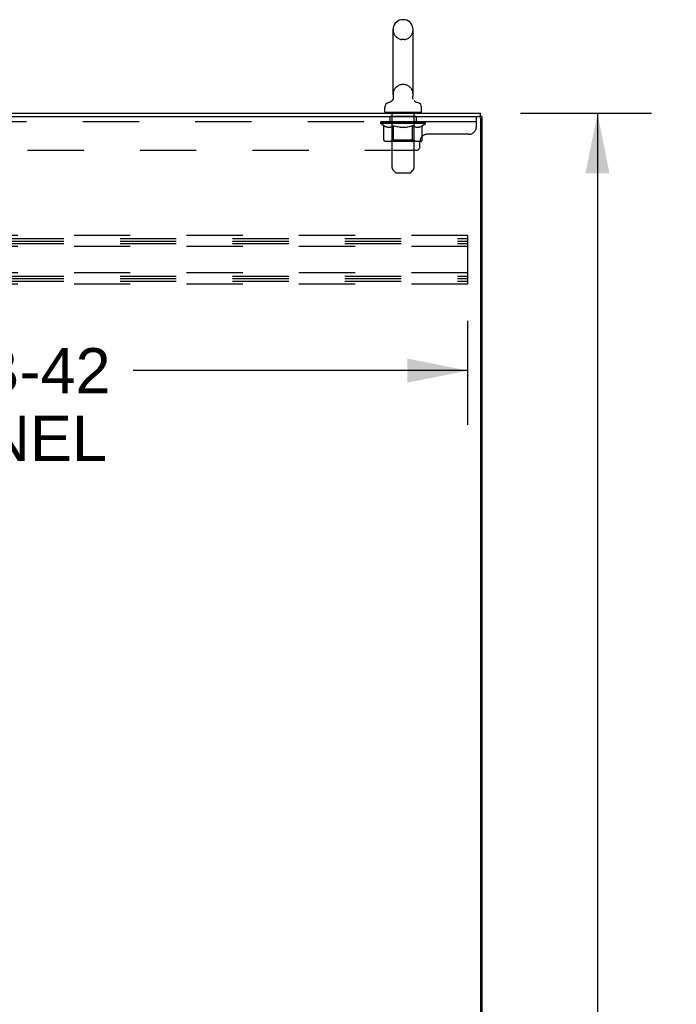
# Model space of a CAD drawing. Header units: inches. Extents: x 0 to 340, y 0 to 220.
# Tile 23 of 24: x 195 to 217, y 128 to 161. Entities that reach past the tile are written whole.
import ezdxf

# ---------------------------------------------------------------- set-up
doc = ezdxf.new("R2010")
doc.units = ezdxf.units.IN
doc.header["$LTSCALE"] = 18.7
doc.header["$MEASUREMENT"] = 0
doc.linetypes.add('HIDDEN', pattern=[0.2, 0.1, -0.1])
doc.layers.get('0').update_dxf_attribs({"linetype": 'CONTINUOUS'})
for name, color, linetype in [('02___PRT_ALL_AXES', 7, 'CONTINUOUS'), ('DEFAULT_2', 8, 'HIDDEN'), ('DIMENSIONS', 7, 'CONTINUOUS')]:
    doc.layers.add(name, color=color, linetype=linetype)
doc.styles.get("Standard").update_dxf_attribs({"font": 'arial.ttf'})
doc.dimstyles.new('DIMSTYLE_1', dxfattribs={"dimtxt": 1.5, "dimasz": 2, "dimexe": 0.09, "dimexo": 0.07, "dimgap": 0.0375, "dimtad": 0, "dimtih": 1, "dimtoh": 1, "dimzin": 4, "dimdsep": 46, "dimtxsty": 'Standard', "dimblk": '_FILLED', "dimblk1": '_FILLED', "dimblk2": '_FILLED', "dimcen": 0.09, "dimazin": 1, "dimtfac": 1, "dimtdec": 3, "dimtofl": 0, "dimtmove": 0, "dimatfit": 3, "dimldrblk": '_FILLED', "dimfxl": 1, "dimtolj": 1, "dimtzin": 4, "dimarcsym": 0})

# ---------------------------------------------------------------- blocks, each defined once
blk = doc.blocks.new('_FILLED')
at = {"color": 0, "linetype": 'ByBlock'}
blk.add_solid([(0, 0), (-1, 0.2), (-1, -0.2)], dxfattribs=at)
blk = doc.blocks.new('*D2')
at = {"layer": 'DIMENSIONS', "color": 2, "linetype": 'Continuous'}
for p, q in [((211.658, 157.741), (216.014, 157.741)), ((214.214, 157.741), (214.214, 114.241)), ((214.214, 67.741), (214.214, 111.241)), ((211.658, 67.741), (216.014, 67.741))]:
    blk.add_line(p, q, dxfattribs=at)
at = {"layer": 'DIMENSIONS', "color": 2, "linetype": 'Continuous', "xscale": 2, "yscale": 2, "zscale": 2}
for p, rotation in [((214.214, 157.741), 90), ((214.214, 67.741), 270)]:
    blk.add_blockref('_FILLED', p, dxfattribs=dict(at, rotation=rotation))
at = {"layer": 'DIMENSIONS', "color": 2, "linetype": 'Continuous', "insert": (214.214, 113.491), "char_height": 1.5, "width": 5.24164, "attachment_point": 2, "line_spacing_factor": 0.9}
blk.add_mtext('90.00', dxfattribs=at)
blk = doc.blocks.new('*D3')
at = {"layer": 'DIMENSIONS', "color": 2, "linetype": 'Continuous'}
for p, q in [((175.894, 150.834), (175.894, 147.379)), ((209.894, 150.834), (209.894, 147.379)), ((175.894, 149.179), (187.022, 149.179)), ((209.894, 149.179), (198.765, 149.179))]:
    blk.add_line(p, q, dxfattribs=at)
at = {"layer": 'DIMENSIONS', "color": 2, "linetype": 'Continuous', "xscale": 2, "yscale": 2, "zscale": 2, "rotation": 180}
blk.add_blockref('_FILLED', (175.894, 149.179), dxfattribs=at)
at = {"layer": 'DIMENSIONS', "color": 2, "linetype": 'Continuous', "xscale": 2, "yscale": 2, "zscale": 2}
blk.add_blockref('_FILLED', (209.894, 149.179), dxfattribs=at)
at = {"layer": 'DIMENSIONS', "color": 2, "linetype": 'Continuous', "insert": (192.894, 149.929), "char_height": 1.5, "width": 10.24349, "attachment_point": 2, "line_spacing_factor": 0.9}
blk.add_mtext('34.00 B-42\\PCHANNEL', dxfattribs=at)

msp = doc.modelspace()

# ---------------------------------------------------------------- linework, layer by layer
at = {"color": 7, "linetype": 'Continuous'}
for p, q in [((207.786, 160.853), (207.71, 160.853)), ((207.414, 158.363), (207.414, 160.523)), ((208.082, 158.363), (208.082, 160.523)), ((208.073, 158.27), (208.073, 158.276)), ((208.073, 158.259), (208.073, 158.264)), ((208.074, 158.247), (208.074, 158.253)), ((208.075, 158.294), (208.076, 158.299)), ((208.076, 158.235), (208.075, 158.241)), ((208.085, 158.208), (208.083, 158.213)), ((207.138, 157.791), (207.138, 157.947)), ((207.357, 158.14), (207.352, 158.137)), ((208.358, 157.791), (208.358, 157.947)), ((207.153, 157.771), (207.153, 157.741)), ((208.343, 157.771), (207.153, 157.771)), ((208.343, 157.771), (208.343, 157.741)), ((210.373, 157.637), (210.258, 157.637)), ((210.321, 157.637), (210.321, 157.741)), ((210.373, 67.845), (210.373, 157.637))]:
    msp.add_line(p, q, dxfattribs=at)
at = {"color": 3, "linetype": 'Continuous'}
for p, q in [((174.619, 157.741), (210.321, 157.741)), ((174.62, 157.637), (210.258, 157.637)), ((210.321, 157.575), (210.321, 67.908))]:
    msp.add_line(p, q, dxfattribs=at)
at = {"color": 7, "linetype": 'Continuous'}
for points in [[(207.42, 158.299), (207.421, 158.294), (207.421, 158.288), (207.422, 158.282), (207.423, 158.276), (207.423, 158.27), (207.423, 158.265), (207.422, 158.259), (207.422, 158.253), (207.421, 158.247), (207.42, 158.241), (207.419, 158.236), (207.418, 158.23), (207.416, 158.224), (207.415, 158.219), (207.413, 158.213), (207.411, 158.208), (207.408, 158.203), (207.406, 158.197), (207.403, 158.192), (207.4, 158.187), (207.397, 158.182), (207.394, 158.177), (207.39, 158.173), (207.386, 158.168), (207.383, 158.164), (207.379, 158.159), (207.374, 158.155), (207.37, 158.151), (207.366, 158.148), (207.361, 158.144), (207.357, 158.14)], [(208.073, 158.282), (208.074, 158.288), (208.075, 158.294)], [(208.083, 158.213), (208.081, 158.219), (208.079, 158.224), (208.078, 158.23), (208.076, 158.235), (208.075, 158.241), (208.074, 158.247), (208.074, 158.253), (208.073, 158.259), (208.073, 158.264), (208.073, 158.27), (208.073, 158.276), (208.073, 158.282), (208.074, 158.288), (208.075, 158.294)]]:
    msp.add_lwpolyline(points, dxfattribs=at)
for centre, radius, start, end in [((207.748, 160.523), 0.334, 102.4284, 180), ((207.71, 160.696), 0.157, 90, 102.4284), ((207.786, 160.696), 0.157, 77.5716, 90), ((207.748, 160.523), 0.334, 0, 77.5716), ((207.748, 158.363), 0.334, 180, 191.0697), ((207.748, 158.363), 0.334, 348.9303, 360), ((207.295, 157.947), 0.157, 101.6478, 180), ((207.211, 158.352), 0.257, 281.6478, 311.9717), ((208.284, 158.352), 0.257, 228.0281, 258.3522), ((208.201, 157.947), 0.157, 0, 78.3522), ((207.158, 157.791), 0.02, 180, 263.0769), ((208.338, 157.791), 0.02, 276.9231, 360)]:
    msp.add_arc(centre, radius, start, end, dxfattribs=at)
at = {"color": 3, "linetype": 'Continuous'}
msp.add_arc((210.258, 157.575), 0.0625, 0, 90, dxfattribs=at)
at = {"layer": '02___PRT_ALL_AXES', "color": 8, "linetype": 'HIDDEN'}
for p, q in [((207.31, 157.637), (207.31, 157.45)), ((208.185, 157.637), (207.31, 157.637)), ((208.185, 157.637), (208.185, 157.45)), ((208.185, 157.45), (207.31, 157.45))]:
    msp.add_line(p, q, dxfattribs=at)
at = {"layer": 'DEFAULT_2', "color": 8, "linetype": 'HIDDEN'}
for p, q in [((207.786, 160.193), (207.71, 160.193)), ((207.786, 158.693), (207.71, 158.693)), ((207.373, 157.771), (207.373, 157.741)), ((207.383, 155.925), (207.383, 157.741)), ((208.113, 155.925), (208.113, 157.741)), ((208.123, 157.771), (208.123, 157.741)), ((210.185, 157.292), (210.185, 157.637)), ((210.185, 157.45), (174.56, 157.45)), ((207.004, 157.402), (207.004, 157.449)), ((207.004, 157.449), (207.361, 157.449)), ((208.491, 157.402), (207.004, 157.402)), ((207.112, 157.327), (207.004, 157.402)), ((207.005, 157.449), (207.005, 157.454)), ((207.146, 157.453), (207.005, 157.454)), ((207.016, 157.449), (207.016, 157.457)), ((207.026, 157.445), (207.026, 157.449)), ((207.026, 157.445), (208.469, 157.445)), ((207.037, 157.445), (207.037, 157.449)), ((207.038, 157.445), (207.038, 157.449)), ((207.049, 157.449), (207.049, 157.457)), ((207.069, 157.445), (207.069, 157.449)), ((207.071, 157.445), (207.071, 157.449)), ((207.104, 157.449), (207.104, 157.457)), ((207.112, 156.847), (207.112, 157.327)), ((207.112, 157.327), (207.132, 157.313)), ((207.121, 157.445), (207.121, 157.449)), ((207.124, 157.445), (207.124, 157.449)), ((207.152, 157.302), (207.132, 157.314)), ((207.146, 157.449), (207.146, 157.453)), ((207.171, 157.292), (207.151, 157.302)), ((207.19, 157.283), (207.171, 157.292)), ((207.178, 157.449), (207.178, 157.457)), ((207.18, 157.445), (207.18, 157.449)), ((207.18, 157.445), (207.18, 157.449)), ((207.183, 157.445), (207.183, 157.449)), ((207.209, 157.277), (207.19, 157.284)), ((207.193, 157.445), (207.193, 157.449)), ((207.193, 157.445), (207.193, 157.449)), ((207.197, 157.445), (207.197, 157.449)), ((207.2, 157.445), (207.2, 157.45)), ((207.204, 157.445), (207.204, 157.449)), ((207.228, 157.272), (207.209, 157.277)), ((207.223, 157.445), (207.223, 157.449)), ((207.314, 157.272), (207.228, 157.272)), ((207.242, 157.445), (207.242, 157.449)), ((207.244, 157.445), (207.244, 157.452)), ((207.27, 157.449), (207.27, 157.457)), ((207.27, 157.445), (207.27, 157.449)), ((207.281, 157.445), (207.281, 157.449)), ((207.286, 157.445), (207.286, 157.449)), ((207.294, 157.445), (207.294, 157.449)), ((207.31, 157.445), (207.31, 157.454)), ((207.314, 157.272), (207.333, 157.277)), ((207.331, 157.445), (207.331, 157.449)), ((207.333, 157.445), (207.333, 157.449)), ((207.352, 157.284), (207.333, 157.277)), ((207.371, 157.292), (207.352, 157.283)), ((207.361, 157.445), (207.361, 157.449)), ((207.39, 157.302), (207.371, 157.292)), ((207.439, 157.449), (207.374, 157.449)), ((207.376, 157.449), (207.376, 157.457)), ((207.382, 156.85), (207.382, 157.399)), ((207.384, 157.445), (207.384, 157.449)), ((207.39, 157.445), (207.39, 157.449)), ((207.41, 157.314), (207.39, 157.302)), ((207.396, 157.445), (207.396, 157.455)), ((207.404, 157.445), (207.404, 157.449)), ((207.43, 157.327), (207.41, 157.313)), ((207.415, 157.445), (207.415, 157.449)), ((207.43, 156.847), (207.43, 157.327)), ((207.43, 157.327), (207.47, 157.313)), ((207.439, 157.445), (207.439, 157.449)), ((207.527, 157.449), (207.464, 157.449)), ((207.509, 157.302), (207.47, 157.314)), ((207.488, 157.445), (207.488, 157.449)), ((207.493, 157.449), (207.493, 157.457)), ((207.498, 157.445), (207.498, 157.449)), ((207.501, 157.445), (207.501, 157.456)), ((207.504, 157.445), (207.504, 157.449)), ((207.548, 157.292), (207.509, 157.302)), ((207.513, 157.445), (207.513, 157.449)), ((207.527, 157.445), (207.527, 157.449)), ((207.586, 157.283), (207.547, 157.292)), ((207.621, 157.449), (207.564, 157.449)), ((207.58, 157.445), (207.58, 157.449)), ((207.624, 157.277), (207.586, 157.284)), ((207.613, 157.449), (207.748, 157.457)), ((207.619, 157.449), (207.619, 157.457)), ((207.619, 157.449), (207.619, 157.457)), ((207.619, 157.457), (207.619, 157.457)), ((207.619, 157.445), (207.619, 157.449)), ((207.621, 157.445), (207.621, 157.449)), ((207.624, 157.445), (207.624, 157.45)), ((207.662, 157.272), (207.624, 157.277)), ((207.626, 157.445), (207.626, 157.449)), ((207.833, 157.272), (207.662, 157.272)), ((207.719, 157.449), (207.669, 157.449)), ((207.677, 157.445), (207.677, 157.449)), ((207.719, 157.445), (207.719, 157.449)), ((207.745, 157.449), (207.744, 157.449)), ((207.744, 157.445), (207.744, 157.449)), ((207.745, 157.445), (207.745, 157.449)), ((207.748, 157.449), (207.748, 157.457)), ((207.748, 157.457), (207.882, 157.449)), ((207.751, 157.445), (207.751, 157.449)), ((207.751, 157.445), (207.751, 157.449)), ((207.751, 157.449), (207.751, 157.449)), ((207.776, 157.445), (207.776, 157.449)), ((207.776, 157.449), (207.827, 157.449)), ((207.819, 157.445), (207.819, 157.449)), ((207.833, 157.272), (207.871, 157.277)), ((207.87, 157.445), (207.87, 157.449)), ((207.871, 157.445), (207.871, 157.45)), ((207.91, 157.284), (207.871, 157.277)), ((207.874, 157.445), (207.874, 157.449)), ((207.874, 157.449), (207.932, 157.449)), ((207.876, 157.449), (207.876, 157.457)), ((207.876, 157.457), (207.877, 157.457)), ((207.876, 157.445), (207.876, 157.449)), ((207.877, 157.449), (207.877, 157.457)), ((207.948, 157.292), (207.909, 157.283)), ((207.916, 157.445), (207.916, 157.449)), ((207.987, 157.302), (207.947, 157.292)), ((207.969, 157.445), (207.969, 157.449)), ((207.969, 157.449), (208.031, 157.449)), ((207.982, 157.445), (207.982, 157.449)), ((208.026, 157.314), (207.986, 157.302)), ((207.991, 157.445), (207.991, 157.449)), ((207.995, 157.445), (207.995, 157.456)), ((207.998, 157.445), (207.998, 157.449)), ((208.002, 157.449), (208.002, 157.457)), ((208.007, 157.445), (208.007, 157.449)), ((208.066, 157.327), (208.025, 157.313)), ((208.056, 157.445), (208.056, 157.449)), ((208.056, 157.449), (208.122, 157.449)), ((208.066, 156.847), (208.066, 157.327)), ((208.066, 157.327), (208.086, 157.313)), ((208.08, 157.445), (208.08, 157.449)), ((208.105, 157.302), (208.085, 157.314)), ((208.091, 157.445), (208.091, 157.449)), ((208.099, 157.445), (208.099, 157.455)), ((208.125, 157.292), (208.105, 157.302)), ((208.106, 157.445), (208.106, 157.449)), ((208.111, 157.445), (208.111, 157.449)), ((208.114, 156.85), (208.114, 157.399)), ((208.119, 157.449), (208.119, 157.457)), ((208.144, 157.283), (208.124, 157.292)), ((208.135, 157.445), (208.135, 157.449)), ((208.135, 157.449), (208.363, 157.449)), ((208.163, 157.277), (208.143, 157.284)), ((208.162, 157.445), (208.162, 157.449)), ((208.182, 157.272), (208.163, 157.277)), ((208.165, 157.445), (208.165, 157.449)), ((208.267, 157.272), (208.182, 157.272)), ((208.185, 157.445), (208.185, 157.454)), ((208.201, 157.445), (208.201, 157.449)), ((208.209, 157.445), (208.209, 157.449)), ((208.214, 157.445), (208.214, 157.449)), ((208.226, 157.449), (208.226, 157.457)), ((208.226, 157.445), (208.226, 157.449)), ((208.251, 157.445), (208.251, 157.452)), ((208.254, 157.445), (208.254, 157.449)), ((208.267, 157.272), (208.286, 157.277)), ((208.272, 157.445), (208.272, 157.449)), ((208.306, 157.284), (208.286, 157.277)), ((208.291, 157.445), (208.291, 157.449)), ((208.295, 157.445), (208.295, 157.45)), ((208.298, 157.445), (208.298, 157.449)), ((208.302, 157.445), (208.302, 157.449)), ((208.303, 157.445), (208.303, 157.449)), ((208.325, 157.292), (208.305, 157.283)), ((208.312, 157.445), (208.312, 157.449)), ((208.315, 157.445), (208.315, 157.449)), ((208.316, 157.445), (208.316, 157.449)), ((208.317, 157.449), (208.317, 157.457)), ((208.344, 157.302), (208.324, 157.292)), ((208.364, 157.314), (208.344, 157.302)), ((208.383, 157.327), (208.363, 157.313)), ((208.371, 157.445), (208.371, 157.449)), ((208.374, 157.445), (208.374, 157.449)), ((208.383, 157.327), (208.491, 157.402)), ((208.383, 156.847), (208.383, 157.327)), ((208.392, 157.449), (208.392, 157.457)), ((208.425, 157.445), (208.425, 157.449)), ((208.427, 157.445), (208.427, 157.449)), ((208.446, 157.449), (208.446, 157.457)), ((208.458, 157.445), (208.458, 157.449)), ((208.459, 157.445), (208.459, 157.449)), ((208.469, 157.445), (208.469, 157.449)), ((208.48, 157.449), (208.48, 157.457)), ((208.491, 157.402), (208.491, 157.457)), ((209.935, 157.042), (208.56, 157.042)), ((208.333, 156.804), (207.162, 156.804)), ((207.382, 156.85), (207.335, 156.804)), ((208.114, 156.85), (207.382, 156.85)), ((208.04, 156.804), (208.044, 156.804)), ((208.049, 156.807), (208.052, 156.809)), ((208.052, 156.809), (208.055, 156.812)), ((208.114, 156.85), (208.16, 156.804)), ((208.31, 156.637), (208.31, 156.792)), ((176.56, 156.512), (208.185, 156.512)), ((207.483, 155.783), (207.412, 155.855)), ((207.554, 155.754), (207.941, 155.754)), ((208.012, 155.783), (208.083, 155.855)), ((209.894, 153.679), (175.894, 153.679)), ((209.894, 153.679), (209.894, 152.054)), ((175.894, 153.575), (209.894, 153.575)), ((175.894, 153.491), (209.894, 153.491)), ((175.894, 153.408), (209.894, 153.408)), ((209.894, 153.304), (175.894, 153.304)), ((209.894, 152.429), (175.894, 152.429)), ((175.894, 152.325), (209.894, 152.325)), ((175.894, 152.241), (209.894, 152.241)), ((175.894, 152.158), (209.894, 152.158)), ((209.894, 152.054), (175.894, 152.054))]:
    msp.add_line(p, q, dxfattribs=at)
for points in [[(207.162, 156.804), (207.156, 156.804), (207.15, 156.805), (207.144, 156.807), (207.139, 156.809), (207.133, 156.812), (207.128, 156.815), (207.124, 156.819), (207.12, 156.824), (207.116, 156.829), (207.114, 156.835), (207.113, 156.841), (207.112, 156.847)], [(207.455, 156.804), (207.452, 156.804), (207.449, 156.805), (207.446, 156.807), (207.443, 156.809), (207.44, 156.812), (207.438, 156.815), (207.436, 156.819), (207.434, 156.824), (207.432, 156.829), (207.431, 156.835), (207.43, 156.841), (207.43, 156.847)], [(208.043, 156.804), (208.046, 156.805), (208.049, 156.807)], [(208.055, 156.812), (208.057, 156.815), (208.06, 156.819), (208.062, 156.824), (208.063, 156.829)], [(208.057, 156.815), (208.06, 156.819), (208.062, 156.824)], [(208.063, 156.829), (208.065, 156.835), (208.065, 156.841), (208.066, 156.847)], [(208.065, 156.835), (208.065, 156.841), (208.066, 156.847)], [(208.333, 156.804), (208.339, 156.804), (208.345, 156.805), (208.351, 156.807), (208.357, 156.809), (208.362, 156.812), (208.367, 156.815), (208.372, 156.819), (208.376, 156.824), (208.379, 156.829), (208.381, 156.835), (208.383, 156.841), (208.383, 156.847)]]:
    msp.add_lwpolyline(points, dxfattribs=at)
for centre, radius, start, end in [((207.748, 160.523), 0.334, 180, 257.5716), ((207.748, 160.523), 0.334, 282.4284, 360), ((207.71, 160.35), 0.157, 257.5716, 270), ((207.786, 160.35), 0.157, 270, 282.4284), ((207.748, 158.363), 0.334, 102.4284, 180), ((207.71, 158.536), 0.157, 90, 102.4284), ((207.786, 158.536), 0.157, 77.5716, 90), ((207.748, 158.363), 0.334, 0, 77.5716), ((207.158, 157.791), 0.02, 263.0769, 270), ((207.353, 157.741), 0.03, 0, 90), ((208.143, 157.741), 0.03, 90, 180), ((208.338, 157.791), 0.02, 270, 276.9231), ((207.335, 157.399), 0.0466, 0, 90), ((208.16, 157.399), 0.0466, 90, 180), ((209.935, 157.292), 0.25, 270, 360), ((208.56, 156.792), 0.25, 90, 180), ((208.185, 156.637), 0.125, 270, 360), ((207.483, 155.925), 0.1, 180, 225), ((208.013, 155.925), 0.1, 315, 360), ((207.554, 155.854), 0.1, 225, 270), ((207.941, 155.854), 0.1, 270, 315)]:
    msp.add_arc(centre, radius, start, end, dxfattribs=at)
for centre, major_axis, ratio, start_param, end_param in [((207.748, 157.457), (0.743, 0.008), 0.059247, 9.249624, 9.431866), ((207.748, 157.457), (0.744, 0), 0.060167, -3.084065, -2.96706), ((207.748, 157.457), (0.743, 0.015), 0.056515, 2.79136, 2.965893), ((207.033, 157.443), (0.232, -0.002), 0.059247, 0.601702, 1.645657), ((206.953, 157.443), (0.232, 0.002), 0.059247, 0.251393, 1.295349), ((207.748, 157.457), (0.743, -0.008), 0.059247, -2.966439, -2.791906), ((206.953, 157.435), (0.232, 0.005), 0.056515, 1.199244, 1.294804), ((207.033, 157.435), (0.232, 0), 0.060167, 1.549477, 1.645036), ((207.037, 157.438), (0.192, 0.002), 0.059247, 1.051627, 1.625044), ((206.981, 157.435), (0.232, 0.002), 0.059247, 1.16236, 1.374323), ((207.014, 157.438), (0.192, 0.004), 0.056515, 0.876548, 1.449966), ((207.081, 157.438), (0.192, 0), 0.060167, 1.226781, 1.800198), ((207.748, 157.457), (0.743, 0.022), 0.052059, 2.616423, 2.790956), ((207.106, 157.443), (0.232, -0.005), 0.056515, 0.77678, 1.820736), ((206.948, 157.443), (0.232, 0.005), 0.056515, 0.076315, 1.120271), ((207.748, 157.457), (0.743, -0.015), 0.056515, -2.79136, -2.616827), ((206.948, 157.435), (0.232, 0.007), 0.052059, 1.024308, 1.119867), ((207.106, 157.435), (0.232, -0.002), 0.059247, 1.724631, 1.82019), ((207.013, 157.438), (0.192, 0.006), 0.052059, 0.701611, 1.275029), ((207.146, 157.438), (0.192, -0.002), 0.059247, 1.401935, 1.975352), ((207.748, 157.457), (0.743, 0.029), 0.046022, 2.441677, 2.61621), ((207.199, 157.443), (0.232, -0.007), 0.052059, 0.951717, 1.995673), ((206.968, 157.443), (0.232, 0.007), 0.052059, -0.098622, 0.945334), ((207.748, 157.457), (0.743, -0.022), 0.052059, -2.616423, -2.441891), ((206.968, 157.435), (0.232, 0.009), 0.046022, 0.849561, 0.945121), ((207.199, 157.435), (0.232, -0.005), 0.056515, 1.899709, 1.995269), ((207.034, 157.438), (0.192, 0.007), 0.046022, 0.526865, 1.100283), ((207.23, 157.438), (0.192, -0.004), 0.056515, 1.577013, 2.150431), ((206.981, 157.443), (0.232, 0), 0.060167, 0.426548, 0.780915), ((207.748, 157.457), (0.743, 0.034), 0.038593, 2.267147, 2.44168), ((207.309, 157.443), (0.232, -0.009), 0.046022, 1.126463, 2.170419), ((207.748, 157.457), (0.743, -0.029), 0.046022, -2.441677, -2.267144), ((207.012, 157.443), (0.232, 0.009), 0.046022, -0.273368, 0.770588), ((207.012, 157.435), (0.232, 0.011), 0.038593, 0.675031, 0.77059), ((207.309, 157.435), (0.232, -0.007), 0.052059, 2.074646, 2.170205), ((207.078, 157.438), (0.192, 0.009), 0.038593, 0.352335, 0.925752), ((207.328, 157.438), (0.192, -0.006), 0.052059, 1.75195, 2.325367), ((207.748, 157.457), (0.743, 0.039), 0.030002, 2.09283, 2.267363), ((207.432, 157.443), (0.232, -0.011), 0.038593, 1.300994, 2.344949), ((207.748, 157.457), (0.743, -0.034), 0.038593, -2.267147, -2.092614), ((207.078, 157.443), (0.232, 0.011), 0.038593, -0.447899, 0.596057), ((207.078, 157.435), (0.232, 0.012), 0.030002, 0.500714, 0.596274), ((207.432, 157.435), (0.232, -0.009), 0.046022, 2.249392, 2.344952), ((207.141, 157.438), (0.192, 0.01), 0.030002, 0.178018, 0.751436), ((207.44, 157.438), (0.192, -0.007), 0.046022, 1.926696, 2.500114), ((207.165, 157.443), (0.232, 0.012), 0.030002, -0.622215, 0.421741), ((207.748, 157.457), (0.743, 0.042), 0.020513, 1.918702, 2.093235), ((207.564, 157.443), (0.232, -0.012), 0.030002, 1.47531, 2.519266), ((207.748, 157.457), (0.743, -0.039), 0.030002, -2.09283, -1.918297), ((207.165, 157.435), (0.232, 0.013), 0.020513, 0.326586, 0.422146), ((207.564, 157.435), (0.232, -0.011), 0.038593, 2.423923, 2.519482), ((207.223, 157.438), (0.192, 0.011), 0.020513, 0.00389, 0.577307), ((207.561, 157.438), (0.192, -0.009), 0.038593, 2.101227, 2.674644), ((207.269, 157.443), (0.232, 0.013), 0.020513, -0.796343, 0.247613), ((207.748, 157.457), (0.743, 0.044), 0.010411, 1.744712, 1.919245), ((207.702, 157.443), (0.232, -0.013), 0.020513, 1.649438, 2.693394), ((207.748, 157.457), (0.743, -0.042), 0.020513, -1.918702, -1.744169), ((207.269, 157.435), (0.232, 0.014), 0.010411, 0.152596, 0.248156), ((207.702, 157.435), (0.232, -0.012), 0.030002, 2.598239, 2.693799), ((207.321, 157.438), (0.192, 0.011), 0.010411, 6.113086, 6.686503), ((207.688, 157.438), (0.192, -0.01), 0.030002, 2.275543, 2.848961), ((207.387, 157.443), (0.232, 0.014), 0.010411, -0.970333, -0.000837), ((207.842, 157.443), (0.232, -0.014), 0.010411, 1.823428, 2.867384), ((207.748, 157.457), (0.743, -0.044), 0.010411, -1.744712, -1.570179), ((207.842, 157.435), (0.232, -0.013), 0.020513, 2.772368, 2.867927), ((207.816, 157.438), (0.192, -0.011), 0.020513, 2.449671, 3.023089), ((207.654, 157.443), (0.232, 0.014), 0.010411, 0.274209, 1.318165), ((207.553, 157.438), (0.192, 0.011), 0.010411, -0.000452, 0.517932), ((207.517, 157.435), (0.232, 0.014), 0.010411, 0.099676, 0.195236), ((207.748, 157.457), (0.743, 0.044), 0.010411, -1.571413, -1.39688), ((207.978, 157.435), (0.232, -0.014), 0.010411, 2.946357, 3.041917), ((207.943, 157.438), (0.192, -0.011), 0.010411, 2.623661, 3.142044), ((207.793, 157.443), (0.232, 0.013), 0.020513, 0.448199, 1.492154), ((207.679, 157.438), (0.192, 0.011), 0.020513, 0.118504, 0.691921), ((207.654, 157.435), (0.232, 0.013), 0.020513, 0.273666, 0.369225), ((208.108, 157.443), (0.232, -0.014), 0.010411, -3.140756, -2.17126), ((207.748, 157.457), (0.743, 0.042), 0.020513, -1.397424, -1.222891), ((207.748, 157.457), (0.743, -0.044), 0.010411, 1.222347, 1.39688), ((207.931, 157.443), (0.232, 0.012), 0.030002, 0.622327, 1.666283), ((207.807, 157.438), (0.192, 0.01), 0.030002, 0.292632, 0.86605), ((208.174, 157.438), (0.192, -0.011), 0.010411, 2.738275, 3.311692), ((208.227, 157.443), (0.232, -0.013), 0.020513, 2.89398, 3.937936), ((207.793, 157.435), (0.232, 0.012), 0.030002, 0.447794, 0.543354), ((208.227, 157.435), (0.232, -0.014), 0.010411, 2.893437, 2.988996), ((207.748, 157.457), (0.743, 0.039), 0.030002, -1.223295, -1.048762), ((207.748, 157.457), (0.743, -0.042), 0.020513, 1.048358, 1.222891), ((208.064, 157.443), (0.232, 0.011), 0.038593, 0.796643, 1.840599), ((207.934, 157.438), (0.192, 0.009), 0.038593, 0.466948, 1.040366), ((208.272, 157.438), (0.192, -0.011), 0.020513, 2.564285, 3.137703), ((208.331, 157.443), (0.232, -0.012), 0.030002, 2.719852, 3.763807), ((208.187, 157.443), (0.232, 0.009), 0.046022, 0.971174, 2.01513), ((207.931, 157.435), (0.232, 0.011), 0.038593, 0.62211, 0.71767), ((208.331, 157.435), (0.232, -0.013), 0.020513, 2.719447, 2.815007), ((207.748, 157.457), (0.743, 0.034), 0.038593, -1.048979, -0.874446), ((207.748, 157.457), (0.743, -0.039), 0.030002, 0.874229, 1.048762), ((208.055, 157.438), (0.192, 0.007), 0.046022, 0.641479, 1.214897), ((208.296, 157.443), (0.232, 0.007), 0.052059, 1.14592, 2.189876), ((208.354, 157.438), (0.192, -0.01), 0.030002, 2.390157, 2.963574), ((208.417, 157.443), (0.232, -0.011), 0.038593, 2.545535, 3.589491), ((208.167, 157.438), (0.192, 0.006), 0.052059, 0.816225, 1.389643), ((208.064, 157.435), (0.232, 0.009), 0.046022, 0.796641, 0.892201), ((208.417, 157.435), (0.232, -0.012), 0.030002, 2.545319, 2.640878), ((208.389, 157.443), (0.232, 0.005), 0.056515, 1.320857, 2.364813), ((207.748, 157.457), (0.743, 0.029), 0.046022, -0.874448, -0.699915), ((207.748, 157.457), (0.743, -0.034), 0.038593, 0.699913, 0.874446), ((208.483, 157.443), (0.232, -0.009), 0.046022, 2.371005, 3.41496), ((208.418, 157.438), (0.192, -0.009), 0.038593, 2.21584, 2.789258), ((208.266, 157.438), (0.192, 0.004), 0.056515, 0.991162, 1.564579), ((208.463, 157.443), (0.232, 0.002), 0.059247, 1.495935, 2.539891), ((208.527, 157.443), (0.232, -0.007), 0.052059, 2.196258, 3.240214), ((208.461, 157.438), (0.192, -0.007), 0.046022, 2.04131, 2.614727), ((208.187, 157.435), (0.232, 0.007), 0.052059, 0.971387, 1.066947), ((208.514, 157.443), (0.232, 0), 0.060167, 1.671089, 2.715045), ((208.483, 157.435), (0.232, -0.011), 0.038593, 2.371002, 2.466562), ((208.547, 157.443), (0.232, -0.005), 0.056515, 2.021322, 3.065278), ((207.748, 157.457), (0.743, 0.022), 0.052059, -0.699702, -0.525169), ((207.748, 157.457), (0.743, -0.029), 0.046022, 0.525382, 0.699915), ((208.349, 157.438), (0.192, 0.002), 0.059247, 1.16624, 1.739658), ((208.543, 157.443), (0.232, -0.002), 0.059247, 1.846243, 2.890199), ((208.483, 157.438), (0.192, -0.006), 0.052059, 1.866564, 2.439981), ((208.414, 157.438), (0.192, 0), 0.060167, 1.341394, 1.914812), ((208.482, 157.438), (0.192, -0.004), 0.056515, 1.691627, 2.265045), ((208.459, 157.438), (0.192, -0.002), 0.059247, 1.516549, 2.089966), ((208.296, 157.435), (0.232, 0.005), 0.056515, 1.146324, 1.241883), ((208.527, 157.435), (0.232, -0.009), 0.046022, 2.196472, 2.292031), ((207.748, 157.457), (0.743, 0.015), 0.056515, -0.524765, -0.350233), ((207.748, 157.457), (0.743, -0.022), 0.052059, 0.350636, 0.525169), ((208.389, 157.435), (0.232, 0.002), 0.059247, 1.321402, 1.416962), ((208.547, 157.435), (0.232, -0.007), 0.052059, 2.021726, 2.117285), ((207.748, 157.457), (0.743, 0.008), 0.059247, -0.349687, -0.175154), ((207.748, 157.457), (0.743, -0.015), 0.056515, 0.1757, 0.350233), ((208.463, 157.435), (0.232, 0), 0.060167, 1.496556, 1.592116), ((208.543, 157.435), (0.232, -0.005), 0.056515, 1.846789, 1.942348), ((208.514, 157.435), (0.232, -0.002), 0.059247, 1.67171, 1.76727), ((207.748, 157.457), (0.744, 0), 0.060167, -0.174533, 0), ((207.748, 157.457), (0.743, -0.008), 0.059247, 0.000621, 0.175154)]:
    msp.add_ellipse(centre, major_axis=major_axis, ratio=ratio, start_param=start_param, end_param=end_param, dxfattribs=at)

# ---------------------------------------------------------------- dimensions: what is measured, and where the dimension line sits
at = {"layer": 'DIMENSIONS', "color": 2, "linetype": 'Continuous'}
dim = msp.add_linear_dim(base=(214.214, 157.741), p1=(211.588, 67.741), p2=(211.588, 157.741), angle=90, dimstyle='DIMSTYLE_1', dxfattribs=at)
dim.commit()
dim.dimension.update_dxf_attribs({"geometry": '*D2', "text_midpoint": (214.208, 112.733), "dimtype": 160})
dim = msp.add_linear_dim(base=(175.894, 149.179), p1=(209.894, 147.309), p2=(175.894, 147.309), angle=180, text='<> B-42\\PCHANNEL', dimstyle='DIMSTYLE_1', dxfattribs=at)
dim.commit()
dim.dimension.update_dxf_attribs({"geometry": '*D3', "text_midpoint": (192.894, 148.054), "dimtype": 160})

doc.saveas('drawing.dxf')
